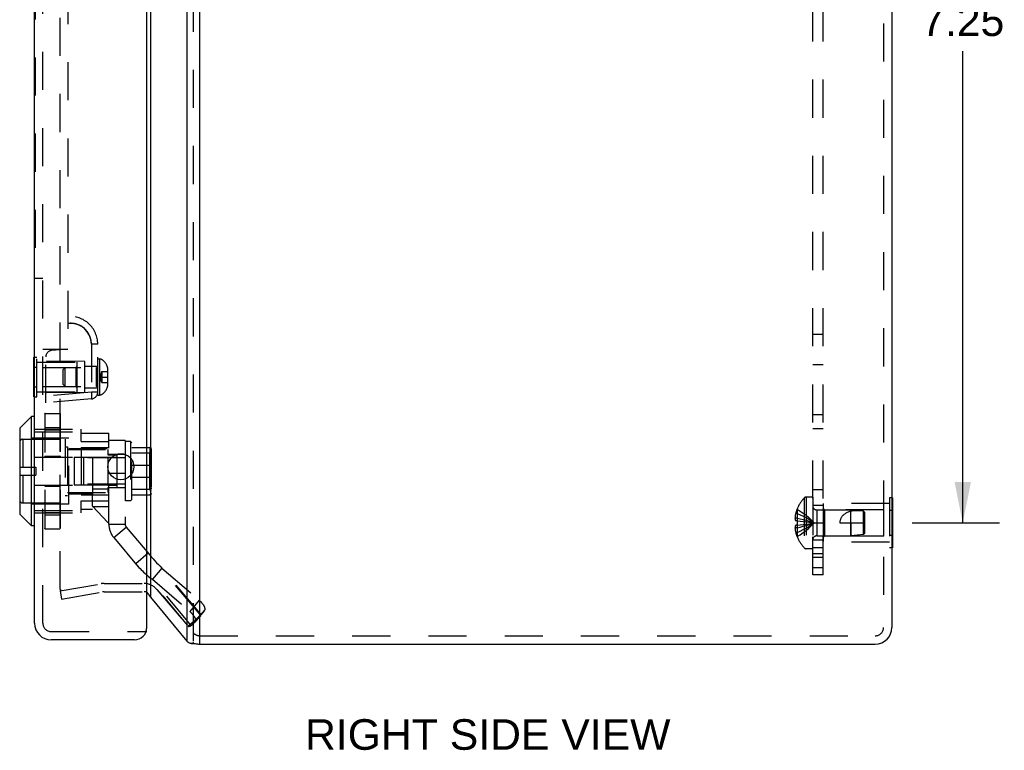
# Model space of a CAD drawing. Header units: inches. Extents: x 0 to 50, y 0 to 32.4.
# Tile 9 of 11: x 26.9 to 34, y 11.9 to 17.2. Entities that reach past the tile are written whole.
import ezdxf

# ---------------------------------------------------------------- set-up
doc = ezdxf.new("R2010")
doc.units = ezdxf.units.IN
doc.header["$LTSCALE"] = 2.75
doc.header["$MEASUREMENT"] = 0
doc.linetypes.add('HIDDEN', pattern=[0.2, 0.1, -0.1])
doc.layers.get('0').update_dxf_attribs({"linetype": 'CONTINUOUS'})
for name, color, linetype in [('DEFAULT_2', 8, 'HIDDEN'), ('DIMENSIONS', 7, 'CONTINUOUS'), ('DOOR_ASSEMBLY', 7, 'CONTINUOUS'), ('SUBPANEL', 7, 'CONTINUOUS')]:
    doc.layers.add(name, color=color, linetype=linetype)
doc.styles.get("Standard").update_dxf_attribs({"font": 'arial.ttf'})
doc.dimstyles.new('DIMSTYLE_1', dxfattribs={"dimtxt": 0.220588, "dimasz": 0.294118, "dimexe": 0.09, "dimexo": 0.07, "dimgap": 0.0375, "dimtad": 0, "dimtih": 1, "dimtoh": 1, "dimzin": 4, "dimdsep": 46, "dimtxsty": 'Standard', "dimblk": '_FILLED', "dimblk1": '_FILLED', "dimblk2": '_FILLED', "dimcen": 0.09, "dimazin": 1, "dimtfac": 1, "dimtdec": 3, "dimtofl": 0, "dimtmove": 0, "dimatfit": 3, "dimldrblk": '_FILLED', "dimfxl": 0, "dimtolj": 1, "dimtzin": 4, "dimarcsym": 0})

# ---------------------------------------------------------------- blocks, each defined once
blk = doc.blocks.new('_FILLED')
at = {"color": 0, "linetype": 'ByBlock'}
blk.add_solid([(0, 0), (-1, 0.2), (-1, -0.2)], dxfattribs=at)
blk = doc.blocks.new('*D14')
at = {"layer": 'DIMENSIONS', "color": 2, "linetype": 'Continuous'}
for p, q in [((33.2908, 20.7748), (33.9204, 20.7748)), ((33.6557, 20.7748), (33.6557, 17.3704)), ((33.6557, 13.5248), (33.6557, 16.9292)), ((33.2908, 13.5248), (33.9204, 13.5248))]:
    blk.add_line(p, q, dxfattribs=at)
at = {"layer": 'DIMENSIONS', "color": 2, "linetype": 'Continuous', "xscale": 0.2941176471, "yscale": 0.2941176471, "zscale": 0.2941176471}
for p, rotation in [((33.6557, 20.7748), 90), ((33.6557, 13.5248), 270)]:
    blk.add_blockref('_FILLED', p, dxfattribs=dict(at, rotation=rotation))
at = {"layer": 'DIMENSIONS', "color": 2, "linetype": 'Continuous', "insert": (33.6557, 17.2601), "char_height": 0.22059, "width": 0.599442, "attachment_point": 2, "line_spacing_factor": 0.9}
blk.add_mtext('7.25', dxfattribs=at)

msp = doc.modelspace()

# ---------------------------------------------------------------- linework, layer by layer
at = {"color": 3, "linetype": 'Continuous'}
for p, q in [((28.06, 21.5289), (28.06, 12.6708)), ((28.1519, 12.6708), (28.1519, 21.5806)), ((33.1449, 21.5298), (33.1449, 12.7698)), ((27.797, 21.2203), (27.797, 12.9886)), ((27.797, 12.9886), (28.06, 12.6708)), ((28.1519, 12.6498), (33.0249, 12.6498))]:
    msp.add_line(p, q, dxfattribs=at)
at = {"color": 7, "linetype": 'Continuous'}
for p, q in [((33.1489, 13.7049), (33.1449, 13.7049)), ((33.1489, 13.7049), (33.1489, 13.3447)), ((33.1489, 13.6149), (33.1449, 13.6149)), ((33.1489, 13.4347), (33.1449, 13.4347)), ((33.1489, 13.3447), (33.1449, 13.3447)), ((28.0906, 12.6546), (28.1212, 12.6546)), ((28.1519, 12.6498), (28.1519, 12.6708))]:
    msp.add_line(p, q, dxfattribs=at)
at = {"color": 3, "linetype": 'Continuous'}
for points in [[(27.7904, 12.9989), (27.7862, 13.0049), (27.7817, 13.0109), (27.777, 13.0169), (27.7721, 13.0229), (27.7704, 13.0248)], [(27.797, 12.9886), (27.796, 12.9903), (27.7949, 12.992), (27.7939, 12.9937), (27.7927, 12.9955), (27.7916, 12.9972), (27.7904, 12.9989)], [(28.06, 12.6708), (28.0622, 12.6689), (28.0646, 12.6669), (28.067, 12.665), (28.0695, 12.6631), (28.0721, 12.6612), (28.0747, 12.6593)], [(28.0906, 12.6546), (28.0884, 12.6547), (28.0857, 12.655), (28.0832, 12.6555), (28.0808, 12.6562), (28.0785, 12.6571), (28.0765, 12.6582), (28.0747, 12.6593)], [(28.1087, 12.6597), (28.1066, 12.6585), (28.1043, 12.6574), (28.1018, 12.6565), (28.0992, 12.6557), (28.0965, 12.6551), (28.0937, 12.6548), (28.091, 12.6546), (28.0906, 12.6546)]]:
    msp.add_lwpolyline(points, dxfattribs=at)
for centre, radius, start, end in [((27.751, 12.9674), 0.06, 70.44963, 71.18861), ((33.0249, 12.7698), 0.12, 270, 360), ((28.1519, 12.7698), 0.12, 253.69868, 270)]:
    msp.add_arc(centre, radius, start, end, dxfattribs=at)
at = {"layer": 'DEFAULT_2', "color": 8, "linetype": 'HIDDEN'}
for p, q in [((28.1059, 12.6708), (28.1059, 21.5289)), ((33.0849, 21.5298), (33.0849, 12.7698)), ((27.1446, 13.0463), (27.1446, 21.2905)), ((32.5739, 13.7113), (32.5274, 13.7113)), ((32.5274, 13.7113), (32.5274, 13.3383)), ((32.5739, 13.7113), (32.5739, 13.3383)), ((32.5129, 13.7051), (32.5129, 13.3445)), ((33.1279, 13.6648), (32.6489, 13.6648)), ((32.6489, 13.6648), (32.6489, 13.3848)), ((33.1449, 13.7049), (33.1279, 13.7049)), ((33.1279, 13.7049), (33.1279, 13.3447)), ((32.4606, 13.5933), (32.4505, 13.5933)), ((32.461, 13.6241), (32.4606, 13.6243)), ((32.461, 13.6241), (32.4606, 13.6231)), ((32.4606, 13.6231), (32.4606, 13.5403)), ((32.6021, 13.6188), (32.8489, 13.6188)), ((32.6021, 13.6188), (32.6021, 13.4308)), ((32.6589, 13.6198), (32.6489, 13.6298)), ((33.0864, 13.6198), (32.6589, 13.6198)), ((32.6589, 13.6198), (32.6589, 13.4298)), ((32.939, 13.6098), (32.8489, 13.6188)), ((32.8489, 13.4308), (32.8489, 13.6188)), ((32.9489, 13.5988), (32.939, 13.6098)), ((32.939, 13.4398), (32.939, 13.6098)), ((32.9489, 13.4508), (32.9489, 13.5988)), ((33.0864, 13.4298), (33.0864, 13.6198)), ((33.1449, 13.6149), (33.1279, 13.6149)), ((32.4606, 13.5597), (32.4456, 13.5597)), ((32.4606, 13.5403), (32.4505, 13.5403)), ((32.4606, 13.5093), (32.4505, 13.5093)), ((32.461, 13.5403), (32.4606, 13.5403)), ((32.4606, 13.5403), (32.483, 13.5381)), ((32.4606, 13.5093), (32.483, 13.5115)), ((32.461, 13.5093), (32.4606, 13.5093)), ((32.4606, 13.5093), (32.4606, 13.4265)), ((32.4827, 13.5114), (32.5045, 13.5138)), ((32.5043, 13.5137), (32.5254, 13.5163)), ((32.5252, 13.5162), (32.5457, 13.5189)), ((32.7689, 13.5248), (32.9489, 13.5248)), ((32.8489, 13.5248), (32.8489, 13.4308)), ((32.4606, 13.4899), (32.4456, 13.4899)), ((32.4606, 13.4563), (32.4505, 13.4563)), ((32.4606, 13.4265), (32.461, 13.4255)), ((32.461, 13.4255), (32.4606, 13.4253)), ((32.6021, 13.4308), (32.8489, 13.4308)), ((32.6589, 13.4298), (32.6489, 13.4198)), ((33.0864, 13.4298), (32.6589, 13.4298)), ((32.939, 13.4398), (32.8489, 13.4308)), ((32.9489, 13.4508), (32.939, 13.4398)), ((33.1449, 13.4347), (33.1279, 13.4347)), ((33.1279, 13.3848), (32.6489, 13.3848)), ((32.5739, 13.3383), (32.5274, 13.3383)), ((33.1449, 13.3447), (33.1279, 13.3447)), ((27.1446, 13.0333), (27.4414, 13.0856)), ((27.4623, 13.0874), (27.751, 13.0874)), ((27.1446, 13.0333), (27.155, 12.9742)), ((27.154, 13.0363), (27.1529, 13.0364)), ((27.1544, 13.0363), (27.154, 13.0363)), ((27.155, 12.9742), (27.4519, 13.0265)), ((27.4623, 13.0274), (27.751, 13.0274)), ((27.843, 13.0446), (28.1059, 12.7312)), ((28.1519, 12.7098), (33.0249, 12.7098))]:
    msp.add_line(p, q, dxfattribs=at)
for points in [[(32.4505, 13.5933), (32.4495, 13.5888), (32.4486, 13.5845), (32.4479, 13.5802), (32.4472, 13.576), (32.4467, 13.5718), (32.4462, 13.5678), (32.4459, 13.5637), (32.4456, 13.5597)], [(32.4606, 13.5933), (32.4827, 13.5838), (32.5043, 13.5736), (32.5252, 13.5626), (32.5456, 13.5508), (32.5654, 13.5382), (32.5846, 13.5248)], [(32.461, 13.6241), (32.483, 13.6104), (32.5045, 13.5955), (32.5254, 13.5795), (32.5457, 13.5624), (32.5654, 13.5442), (32.5846, 13.5248)], [(32.8489, 13.6089), (32.8416, 13.6067), (32.8347, 13.6044), (32.8282, 13.602), (32.8222, 13.5993), (32.8166, 13.5965), (32.8115, 13.5937), (32.8067, 13.5907), (32.8024, 13.5876), (32.7985, 13.5846), (32.7949, 13.5814), (32.7916, 13.5783), (32.7886, 13.5752), (32.7859, 13.572), (32.7835, 13.5688), (32.7813, 13.5656), (32.7792, 13.5623), (32.7774, 13.559), (32.7757, 13.5556), (32.7742, 13.5521), (32.7728, 13.5484), (32.7717, 13.5446), (32.7707, 13.5408), (32.7699, 13.5368), (32.7694, 13.5328), (32.769, 13.5288), (32.7689, 13.5248)], [(32.939, 13.6097), (32.9275, 13.6107), (32.9159, 13.6113), (32.9041, 13.6118), (32.8924, 13.612), (32.8809, 13.6118), (32.8697, 13.6112), (32.8591, 13.6102), (32.8489, 13.6089)], [(32.939, 13.6097), (32.9441, 13.6041), (32.9466, 13.6014)], [(32.4456, 13.5597), (32.4459, 13.5573), (32.4463, 13.5548), (32.4468, 13.5524), (32.4473, 13.55), (32.448, 13.5476), (32.4487, 13.5451), (32.4496, 13.5427), (32.4505, 13.5403)], [(32.4505, 13.5093), (32.4496, 13.5069), (32.4487, 13.5044), (32.448, 13.502), (32.4473, 13.4996), (32.4468, 13.4972), (32.4463, 13.4947), (32.4459, 13.4923), (32.4456, 13.4899)], [(32.4606, 13.5597), (32.4827, 13.5549), (32.5043, 13.5497), (32.5252, 13.544), (32.5456, 13.538), (32.5654, 13.5316), (32.5846, 13.5248)], [(32.461, 13.5403), (32.4607, 13.5351), (32.4606, 13.53), (32.4606, 13.5248), (32.4606, 13.5196), (32.4607, 13.5145), (32.461, 13.5093)], [(32.4606, 13.4899), (32.4827, 13.4947), (32.5043, 13.4999), (32.5252, 13.5055), (32.5456, 13.5115), (32.5654, 13.518), (32.5846, 13.5248)], [(32.4606, 13.4563), (32.4827, 13.4657), (32.5043, 13.476), (32.5252, 13.487), (32.5456, 13.4988), (32.5654, 13.5114), (32.5846, 13.5248)], [(32.461, 13.4255), (32.483, 13.4392), (32.5045, 13.4541), (32.5254, 13.47), (32.5457, 13.4871), (32.5654, 13.5054), (32.5846, 13.5248)], [(32.4827, 13.5381), (32.5045, 13.5358), (32.5254, 13.5333), (32.5457, 13.5307), (32.5654, 13.5278), (32.5846, 13.5248)], [(32.5043, 13.5358), (32.5252, 13.5333), (32.5456, 13.5307), (32.5654, 13.5278), (32.5846, 13.5248)], [(32.5456, 13.5189), (32.5654, 13.5218), (32.5846, 13.5248)], [(32.5457, 13.5189), (32.5654, 13.5218), (32.5846, 13.5248)], [(32.4456, 13.4899), (32.4459, 13.4859), (32.4462, 13.4818), (32.4467, 13.4777), (32.4472, 13.4736), (32.4479, 13.4694), (32.4486, 13.4651), (32.4495, 13.4607), (32.4505, 13.4563)], [(27.1446, 13.0463), (27.1447, 13.0452), (27.1448, 13.0442), (27.1451, 13.0431), (27.1455, 13.0421), (27.146, 13.0411)], [(27.1529, 13.0364), (27.1519, 13.0367), (27.1509, 13.037), (27.1499, 13.0375), (27.149, 13.038), (27.1481, 13.0387), (27.1473, 13.0394), (27.1466, 13.0402), (27.146, 13.0411)], [(27.1561, 13.0365), (27.1551, 13.0363), (27.1544, 13.0363)]]:
    msp.add_lwpolyline(points, dxfattribs=at)
for centre, radius, start, end in [((32.5274, 13.6913), 0.02, 90, 136.4862), ((32.7027, 13.5248), 0.2618, 136.4862, 157.66431), ((32.6021, 13.647), 0.0282, 180, 270), ((32.7027, 13.5248), 0.2614, 157.91062, 164.80589), ((32.7027, 13.5248), 0.2614, 195.19411, 202.08938), ((32.7027, 13.5248), 0.2618, 202.33569, 223.5138), ((32.6021, 13.4026), 0.0282, 90, 180), ((32.5274, 13.3583), 0.02, 223.5138, 270), ((27.4623, 12.9674), 0.12, 90, 100), ((27.751, 12.9674), 0.12, 40, 90), ((27.4623, 12.9674), 0.06, 90, 100), ((27.751, 12.9674), 0.06, 74.7667, 90), ((28.1519, 12.7698), 0.06, 220, 270), ((33.0249, 12.7698), 0.06, 270, 360)]:
    msp.add_arc(centre, radius, start, end, dxfattribs=at)
at = {"layer": 'DOOR_ASSEMBLY', "color": 3, "linetype": 'Continuous'}
for p, q in [((27.7704, 12.7703), (27.7704, 21.5303)), ((26.9604, 12.8003), (26.9604, 21.5003)), ((27.6804, 12.6803), (27.0804, 12.6803))]:
    msp.add_line(p, q, dxfattribs=at)
at = {"layer": 'DOOR_ASSEMBLY', "color": 8, "linetype": 'HIDDEN'}
for p, q in [((27.0204, 12.8003), (27.0204, 21.5003)), ((27.2014, 20.1503), (27.2014, 14.7753)), ((26.9654, 19.6347), (26.9654, 15.291)), ((26.9654, 15.291), (27.0204, 15.291)), ((27.2141, 14.9652), (27.2138, 14.9652)), ((27.2147, 14.9652), (27.2141, 14.9652)), ((27.2142, 14.9652), (27.2142, 14.9652)), ((27.2153, 14.9652), (27.2147, 14.9652)), ((27.3501, 14.8913), (27.3496, 14.8921)), ((27.3527, 14.8867), (27.3523, 14.8874)), ((27.2014, 14.7753), (27.0204, 14.7753)), ((27.2014, 14.7793), (27.0834, 14.769)), ((27.3707, 14.8153), (27.3707, 14.469)), ((27.4164, 14.8153), (27.3707, 14.8153)), ((27.4033, 14.8153), (27.3707, 14.8153)), ((27.4164, 14.8153), (27.4033, 14.8153)), ((27.4164, 14.4468), (27.4164, 14.8153)), ((26.9604, 14.7222), (26.9774, 14.7222)), ((26.9774, 14.4335), (26.9774, 14.7222)), ((27.0414, 14.3903), (27.0414, 14.7232)), ((27.4164, 14.7088), (27.4314, 14.7088)), ((27.4314, 14.4468), (27.4314, 14.7088)), ((26.9604, 14.65), (26.9774, 14.65)), ((26.9774, 14.6838), (27.2689, 14.6838)), ((27.0189, 14.6468), (27.0189, 14.5088)), ((27.0189, 14.6468), (27.4064, 14.6468)), ((27.3224, 14.6903), (27.0414, 14.6928)), ((27.1664, 14.633), (27.1802, 14.6468)), ((27.1664, 14.5226), (27.1664, 14.633)), ((27.1802, 14.5088), (27.1802, 14.6468)), ((27.2589, 14.6468), (27.2689, 14.6568)), ((27.2589, 14.6468), (27.2589, 14.5088)), ((27.2689, 14.4718), (27.2689, 14.6838)), ((27.3224, 14.4653), (27.3224, 14.6903)), ((27.3224, 14.6558), (27.4164, 14.6558)), ((27.4064, 14.5088), (27.4064, 14.6468)), ((27.4366, 14.5778), (27.4894, 14.5778)), ((27.4454, 14.6174), (27.4454, 14.5383)), ((27.4454, 14.6174), (27.487, 14.6174)), ((27.487, 14.6174), (27.487, 14.5383)), ((27.4894, 14.5264), (27.4894, 14.6292)), ((26.9604, 14.5057), (26.9774, 14.5057)), ((27.0189, 14.5088), (27.4064, 14.5088)), ((27.1664, 14.5226), (27.1802, 14.5088)), ((27.2589, 14.5088), (27.2689, 14.4988)), ((27.3224, 14.4998), (27.4164, 14.4998)), ((27.4454, 14.5383), (27.487, 14.5383)), ((26.9604, 14.4335), (26.9774, 14.4335)), ((26.9774, 14.4718), (27.2689, 14.4718)), ((27.3707, 14.469), (27.0414, 14.4401)), ((27.3224, 14.4653), (27.0414, 14.4629)), ((27.3707, 14.4191), (27.0414, 14.3903)), ((27.4164, 14.469), (27.3707, 14.469)), ((27.4164, 14.4468), (27.4314, 14.4468)), ((27.0354, 14.3123), (27.0354, 13.4844)), ((27.0381, 13.4817), (27.0381, 14.315)), ((27.0381, 14.315), (27.1419, 14.315)), ((27.0381, 14.3149), (27.1419, 14.3149)), ((27.0381, 14.3142), (27.1419, 14.3142)), ((27.1419, 14.315), (27.1419, 13.4817)), ((27.1446, 14.3123), (27.1446, 13.4844)), ((27.0381, 14.2133), (27.1419, 14.2133)), ((27.2084, 14.1358), (26.8534, 14.1358)), ((26.9604, 14.2001), (27.2964, 14.2001)), ((26.9604, 14.1828), (27.2964, 14.1828)), ((27.0381, 14.1986), (27.1419, 14.1986)), ((27.0381, 14.1967), (27.1419, 14.1967)), ((27.2084, 13.6608), (27.2084, 14.1358)), ((27.2964, 14.1129), (27.2964, 14.2001)), ((27.2964, 14.1724), (27.4964, 14.1724)), ((27.4964, 14.1183), (27.4964, 14.1724)), ((26.8752, 14.1283), (26.8752, 13.9281)), ((26.8752, 14.1283), (27.1824, 14.1283)), ((27.1824, 14.1283), (27.1824, 13.6683)), ((27.1824, 14.0733), (27.1984, 14.0733)), ((27.1984, 14.0733), (27.1984, 13.7233)), ((27.2964, 14.1129), (27.4964, 14.1129)), ((27.2964, 14.0688), (27.4964, 14.0688)), ((27.2964, 14.0688), (27.2964, 13.7278)), ((27.6144, 14.1183), (27.4964, 14.1183)), ((27.4964, 13.5153), (27.4964, 14.1183)), ((27.6144, 14.1183), (27.6144, 13.5153)), ((27.6535, 14.1133), (27.6164, 14.1133)), ((27.6164, 13.6833), (27.6164, 14.1133)), ((27.6625, 14.1033), (27.6535, 14.1133)), ((27.6535, 14.1133), (27.6535, 13.6833)), ((27.6625, 13.6933), (27.6625, 14.1033)), ((27.6625, 14.0698), (27.7925, 14.0698)), ((27.7925, 14.0698), (27.7925, 13.7269)), ((26.9604, 13.9989), (27.2964, 13.9989)), ((27.0381, 14.0071), (27.1419, 14.0071)), ((27.0381, 14.0044), (27.1419, 14.0044)), ((27.1984, 14.0533), (27.4884, 14.0533)), ((27.2084, 14.0613), (27.4964, 14.0613)), ((27.2454, 13.9983), (27.5534, 13.9983)), ((27.2454, 13.9983), (27.2454, 13.7983)), ((27.6164, 13.9933), (27.3164, 13.9933)), ((27.3164, 13.8033), (27.3164, 13.9933)), ((27.3774, 13.9989), (27.4964, 13.9989)), ((27.3774, 13.9989), (27.3774, 13.6243)), ((27.4884, 14.0533), (27.4884, 14.0153)), ((27.4884, 14.0153), (27.5534, 14.0153)), ((27.4884, 14), (27.5534, 14)), ((27.4884, 14), (27.4884, 13.7967)), ((27.6144, 14.0183), (27.4964, 14.0183)), ((27.5534, 14.0153), (27.5534, 13.7813)), ((27.6625, 14.0296), (27.7925, 14.0296)), ((27.7895, 14.0176), (27.7905, 14.0176)), ((27.7895, 14.0176), (27.7895, 13.7791)), ((27.7905, 14.0256), (27.7915, 14.0256)), ((27.7905, 14.0256), (27.7905, 13.7711)), ((27.7915, 14.0327), (27.7925, 14.0327)), ((27.7915, 14.0327), (27.7915, 13.764)), ((27.7925, 14.0394), (27.7985, 14.0394)), ((27.7985, 13.7573), (27.7985, 14.0394)), ((27.8025, 14.0588), (27.8025, 13.7378)), ((26.8534, 13.9281), (26.9704, 13.9281)), ((26.9704, 13.9281), (26.9704, 13.8686)), ((27.6625, 13.9425), (27.7925, 13.9425)), ((26.8534, 13.8686), (26.9704, 13.8686)), ((26.8752, 13.8686), (26.8752, 13.6683)), ((27.6144, 13.8823), (27.4964, 13.8823)), ((27.6625, 13.8541), (27.7925, 13.8541)), ((26.9604, 13.7978), (27.2964, 13.7978)), ((27.0381, 13.7922), (27.1419, 13.7922)), ((27.0381, 13.7895), (27.1419, 13.7895)), ((27.2454, 13.7983), (27.5534, 13.7983)), ((27.6164, 13.8033), (27.3164, 13.8033)), ((27.4884, 13.7967), (27.5534, 13.7967)), ((27.4884, 13.7813), (27.5534, 13.7813)), ((27.4884, 13.7813), (27.4884, 13.7433)), ((27.6144, 13.7783), (27.4964, 13.7783)), ((27.7895, 13.7791), (27.7905, 13.7791)), ((27.1824, 13.7233), (27.1984, 13.7233)), ((27.1984, 13.7433), (27.4884, 13.7433)), ((27.2084, 13.7353), (27.3774, 13.7353)), ((27.2964, 13.7278), (27.4964, 13.7278)), ((27.3774, 13.7701), (27.4964, 13.7701)), ((27.4964, 13.7248), (27.3784, 13.7248)), ((27.3784, 13.6461), (27.3784, 13.7248)), ((27.6625, 13.7671), (27.7925, 13.7671)), ((27.6625, 13.7269), (27.7925, 13.7269)), ((27.7905, 13.7711), (27.7915, 13.7711)), ((27.7915, 13.764), (27.7925, 13.764)), ((27.7925, 13.7573), (27.7985, 13.7573)), ((27.2084, 13.6608), (26.8534, 13.6608)), ((26.8752, 13.6683), (27.1824, 13.6683)), ((27.2964, 13.6838), (27.4964, 13.6838)), ((27.2964, 13.5966), (27.2964, 13.6838)), ((27.3774, 13.6434), (27.4964, 13.6434)), ((27.3784, 13.6461), (27.4884, 13.5278)), ((27.6535, 13.6833), (27.6164, 13.6833)), ((27.6625, 13.6933), (27.6535, 13.6833)), ((26.9604, 13.6138), (27.2964, 13.6138)), ((26.9604, 13.5966), (27.2964, 13.5966)), ((27.0381, 13.6), (27.1419, 13.6)), ((27.0381, 13.5981), (27.1419, 13.5981)), ((27.0381, 13.5833), (27.1419, 13.5833)), ((27.2964, 13.6243), (27.3774, 13.6243)), ((27.4964, 13.5278), (27.4884, 13.5278)), ((27.4964, 13.5153), (27.6144, 13.5153)), ((27.5315, 13.4189), (27.6219, 13.4948)), ((27.6219, 13.4948), (28.159, 12.8547)), ((27.0381, 13.4825), (27.1419, 13.4825)), ((27.0381, 13.4818), (27.1419, 13.4818)), ((27.0381, 13.4817), (27.1419, 13.4817)), ((27.5315, 13.4189), (28.0686, 12.7788)), ((27.7809, 13.3052), (27.6905, 13.2294)), ((27.8793, 13.1987), (27.8115, 13.1172)), ((27.8793, 13.1987), (28.1488, 12.966)), ((28.1589, 12.8655), (27.8793, 13.1987)), ((27.8115, 13.1172), (28.0809, 12.8845)), ((28.0911, 12.784), (27.8115, 13.1172)), ((28.1488, 12.966), (28.0809, 12.8845)), ((28.159, 12.8547), (28.0686, 12.7788)), ((28.1589, 12.8655), (28.0911, 12.784)), ((28.1838, 12.8902), (28.1159, 12.8087)), ((28.1847, 12.8912), (28.1169, 12.8097)), ((28.159, 12.8547), (28.1587, 12.8551)), ((28.1838, 12.8902), (28.1589, 12.8655)), ((28.0891, 12.783), (28.0911, 12.784)), ((28.1159, 12.8087), (28.0911, 12.784)), ((27.0804, 12.7403), (27.7704, 12.7403))]:
    msp.add_line(p, q, dxfattribs=at)
at = {"layer": 'DOOR_ASSEMBLY', "color": 7, "linetype": 'Continuous'}
for p, q in [((26.9564, 14.4335), (26.9564, 14.7222)), ((26.9564, 14.7222), (26.9604, 14.7222)), ((26.9564, 14.65), (26.9604, 14.65)), ((26.9564, 14.5057), (26.9604, 14.5057)), ((26.9564, 14.4335), (26.9604, 14.4335)), ((26.9386, 14.2924), (26.8555, 14.2093)), ((26.9386, 13.5043), (26.9386, 14.2924)), ((26.9573, 14.2924), (26.9386, 14.2924)), ((26.9573, 14.2924), (26.9573, 13.5043)), ((26.8534, 14.2042), (26.8534, 13.5924)), ((26.8555, 14.2093), (26.8555, 13.5874)), ((26.9386, 13.5043), (26.8555, 13.5874)), ((26.9573, 13.5043), (26.9386, 13.5043))]:
    msp.add_line(p, q, dxfattribs=at)
at = {"layer": 'DOOR_ASSEMBLY', "color": 8, "linetype": 'HIDDEN'}
for points in [[(27.2138, 14.9652), (27.2138, 14.9652), (27.2133, 14.9651), (27.2118, 14.9651), (27.2093, 14.9649), (27.2058, 14.9646), (27.2014, 14.9641)], [(27.3707, 14.8153), (27.3669, 14.848), (27.3572, 14.8776), (27.3411, 14.9048), (27.3198, 14.9279), (27.2941, 14.9461), (27.2652, 14.9586), (27.2344, 14.9645), (27.2014, 14.9641)], [(27.2324, 14.9649), (27.2312, 14.965), (27.2305, 14.965), (27.2298, 14.9651), (27.2291, 14.9651), (27.2283, 14.9651), (27.2276, 14.9652), (27.2268, 14.9652), (27.226, 14.9652), (27.2252, 14.9653), (27.2244, 14.9653), (27.2236, 14.9653), (27.2227, 14.9653), (27.2218, 14.9653), (27.221, 14.9653), (27.2201, 14.9653), (27.2191, 14.9653), (27.2182, 14.9653), (27.2173, 14.9653), (27.2153, 14.9652)], [(27.2598, 14.9601), (27.2583, 14.9606), (27.2568, 14.9609), (27.2552, 14.9613), (27.2537, 14.9617), (27.2521, 14.962), (27.2505, 14.9623), (27.249, 14.9627), (27.2474, 14.9629), (27.2458, 14.9632), (27.2443, 14.9635), (27.2427, 14.9637), (27.2411, 14.9639), (27.2395, 14.9642), (27.238, 14.9643), (27.2364, 14.9645), (27.2347, 14.9647), (27.2332, 14.9648), (27.2324, 14.9649)], [(27.3419, 14.9038), (27.3413, 14.9046), (27.3404, 14.9058), (27.3394, 14.9072), (27.3384, 14.9084), (27.3374, 14.9097), (27.3364, 14.9109), (27.3354, 14.9121), (27.3343, 14.9133), (27.3333, 14.9145), (27.3322, 14.9157), (27.3311, 14.9169), (27.3301, 14.9181), (27.329, 14.9192), (27.3278, 14.9204), (27.3267, 14.9215), (27.3256, 14.9226), (27.3244, 14.9237), (27.3233, 14.9248), (27.3221, 14.9259), (27.321, 14.9269), (27.3197, 14.928), (27.3177, 14.9298), (27.3154, 14.9317), (27.3132, 14.9335), (27.3109, 14.9352), (27.3085, 14.937), (27.3061, 14.9387), (27.3035, 14.9404), (27.301, 14.9421), (27.2983, 14.9437), (27.2956, 14.9453), (27.2928, 14.9469), (27.2899, 14.9484), (27.287, 14.9499), (27.2839, 14.9514), (27.2809, 14.9528), (27.2777, 14.9541), (27.2745, 14.9554), (27.2712, 14.9566), (27.2676, 14.9578), (27.2645, 14.9588), (27.2627, 14.9594), (27.2598, 14.9601)], [(27.3496, 14.8921), (27.349, 14.8932), (27.3486, 14.8938), (27.3482, 14.8944), (27.3478, 14.8951), (27.3474, 14.8957), (27.347, 14.8964), (27.3465, 14.897), (27.3461, 14.8977), (27.3457, 14.8984), (27.3452, 14.899), (27.3448, 14.8997), (27.3443, 14.9004), (27.3438, 14.9011), (27.3433, 14.9018), (27.3428, 14.9025), (27.3419, 14.9038)], [(27.3523, 14.8874), (27.3523, 14.8874), (27.352, 14.8879), (27.3501, 14.8913)], [(27.3707, 14.8153), (27.3707, 14.8167), (27.3707, 14.818), (27.3707, 14.8194), (27.3706, 14.8208), (27.3706, 14.8222), (27.3705, 14.8237), (27.3704, 14.8252), (27.3703, 14.8267), (27.3702, 14.8282), (27.3701, 14.8298), (27.3699, 14.8314), (27.3697, 14.833), (27.3695, 14.8347), (27.3693, 14.8364), (27.369, 14.8381), (27.3687, 14.8398), (27.3684, 14.8416), (27.3681, 14.8433), (27.3678, 14.8451), (27.3674, 14.847), (27.3669, 14.8492), (27.3663, 14.8516), (27.3657, 14.8538), (27.3652, 14.8559), (27.3646, 14.8579), (27.364, 14.8598), (27.3634, 14.8616), (27.3629, 14.8633), (27.3623, 14.8649), (27.3618, 14.8665), (27.3612, 14.8679), (27.3607, 14.8693), (27.3602, 14.8706), (27.3597, 14.8718), (27.3593, 14.8729), (27.3588, 14.8739), (27.3584, 14.8748), (27.3581, 14.8757), (27.3579, 14.8761), (27.3574, 14.8772), (27.3557, 14.8808), (27.3539, 14.8844), (27.3533, 14.8856), (27.353, 14.8861), (27.3527, 14.8867)], [(27.4454, 14.6174), (27.4444, 14.6152), (27.4435, 14.613), (27.4427, 14.6108), (27.4419, 14.6086), (27.4412, 14.6064), (27.4405, 14.6042), (27.4399, 14.602), (27.4393, 14.5998), (27.4388, 14.5976), (27.4383, 14.5954), (27.4379, 14.5932), (27.4376, 14.591), (27.4373, 14.5888), (27.437, 14.5866), (27.4368, 14.5844), (27.4367, 14.5822), (27.4366, 14.58), (27.4366, 14.5778)], [(27.4454, 14.5383), (27.4444, 14.5405), (27.4435, 14.5427), (27.4427, 14.5449), (27.4419, 14.5471), (27.4412, 14.5493), (27.4405, 14.5515), (27.4399, 14.5537), (27.4393, 14.5559), (27.4388, 14.5581), (27.4383, 14.5603), (27.4379, 14.5625), (27.4376, 14.5646), (27.4373, 14.5668), (27.437, 14.569), (27.4368, 14.5712), (27.4367, 14.5734), (27.4366, 14.5756), (27.4366, 14.5778)], [(27.3707, 14.469), (27.3713, 14.4625), (27.3717, 14.4561), (27.3721, 14.45), (27.3723, 14.4442), (27.3725, 14.4388), (27.3725, 14.4339)], [(27.3725, 14.4339), (27.3725, 14.4296), (27.3723, 14.4259), (27.3721, 14.423), (27.3717, 14.4209), (27.3713, 14.4196), (27.3707, 14.4191)], [(27.0381, 14.315), (27.0376, 14.315), (27.0371, 14.3148), (27.0366, 14.3145), (27.0362, 14.3142), (27.0359, 14.3138), (27.0356, 14.3133), (27.0354, 14.3128), (27.0354, 14.3123)], [(27.0354, 14.3128), (27.0356, 14.3133), (27.0359, 14.3137), (27.0362, 14.3141), (27.0366, 14.3145), (27.0371, 14.3147), (27.0376, 14.3149), (27.0381, 14.3149)], [(27.0354, 14.3123), (27.0354, 14.3127), (27.0356, 14.313), (27.0359, 14.3134), (27.0362, 14.3136), (27.0366, 14.3139), (27.0371, 14.3141), (27.0376, 14.3142), (27.0381, 14.3142)], [(27.1419, 14.315), (27.1424, 14.315), (27.1429, 14.3148), (27.1434, 14.3145), (27.1438, 14.3142), (27.1441, 14.3138), (27.1444, 14.3133), (27.1445, 14.3128), (27.1446, 14.3123)], [(27.1445, 14.3128), (27.1444, 14.3133), (27.1441, 14.3137), (27.1438, 14.3141), (27.1434, 14.3145), (27.1429, 14.3147), (27.1424, 14.3149), (27.1419, 14.3149)], [(27.1446, 14.3123), (27.1445, 14.3127), (27.1444, 14.313), (27.1441, 14.3134), (27.1438, 14.3136), (27.1434, 14.3139), (27.1429, 14.3141), (27.1424, 14.3142), (27.1419, 14.3142)], [(27.0354, 14.1959), (27.0354, 14.1964), (27.0356, 14.1969), (27.0358, 14.1974), (27.0362, 14.1978), (27.0366, 14.1981), (27.0371, 14.1984), (27.0376, 14.1985), (27.0381, 14.1986)], [(27.0354, 14.1959), (27.0354, 14.1961), (27.0356, 14.1962), (27.0359, 14.1963), (27.0362, 14.1965), (27.0366, 14.1966), (27.0371, 14.1966), (27.0376, 14.1967), (27.0381, 14.1967)], [(27.1446, 14.1959), (27.1445, 14.1964), (27.1444, 14.1969), (27.1441, 14.1974), (27.1438, 14.1978), (27.1434, 14.1981), (27.1429, 14.1984), (27.1424, 14.1985), (27.1419, 14.1986)], [(27.1446, 14.1959), (27.1445, 14.1961), (27.1444, 14.1962), (27.1441, 14.1963), (27.1438, 14.1965), (27.1434, 14.1966), (27.1429, 14.1966), (27.1424, 14.1967), (27.1419, 14.1967)], [(27.8025, 14.0588), (27.8025, 14.0601), (27.8022, 14.0615), (27.8019, 14.0628), (27.8014, 14.064), (27.8007, 14.0652), (27.7999, 14.0663), (27.7989, 14.0673), (27.7978, 14.0681), (27.7966, 14.0688), (27.7953, 14.0694), (27.794, 14.0697), (27.7925, 14.0698)], [(27.0354, 14.0052), (27.0354, 14.0056), (27.0356, 14.0059), (27.0359, 14.0063), (27.0362, 14.0066), (27.0366, 14.0068), (27.0371, 14.007), (27.0376, 14.0071), (27.0381, 14.0071)], [(27.0354, 14.0052), (27.0354, 14.005), (27.0356, 14.0049), (27.0359, 14.0048), (27.0362, 14.0047), (27.0366, 14.0046), (27.0371, 14.0045), (27.0376, 14.0045), (27.0381, 14.0044)], [(27.1446, 14.0052), (27.1445, 14.0056), (27.1444, 14.0059), (27.1441, 14.0063), (27.1438, 14.0066), (27.1434, 14.0068), (27.1429, 14.007), (27.1424, 14.0071), (27.1419, 14.0071)], [(27.1446, 14.0052), (27.1445, 14.005), (27.1444, 14.0049), (27.1441, 14.0048), (27.1438, 14.0047), (27.1434, 14.0046), (27.1429, 14.0045), (27.1424, 14.0045), (27.1419, 14.0044)], [(27.8025, 14.0212), (27.8025, 14.0222), (27.8023, 14.0232), (27.8019, 14.0242), (27.8014, 14.0251), (27.8007, 14.026), (27.7999, 14.0269), (27.799, 14.0276), (27.7979, 14.0283), (27.7967, 14.0288), (27.7954, 14.0292), (27.794, 14.0295), (27.7925, 14.0296)], [(27.7982, 14.0064), (27.7981, 14.0046), (27.798, 14.0026), (27.798, 14.0004), (27.798, 13.9982), (27.798, 13.996), (27.798, 13.9937), (27.7981, 13.9914), (27.7982, 13.9891)], [(27.7985, 14.015), (27.7985, 14.0138), (27.7985, 14.0126), (27.7984, 14.0112), (27.7984, 14.0097), (27.7982, 14.0064)], [(27.8025, 14.0183), (27.8025, 14.0177), (27.8022, 14.0171), (27.8019, 14.0165), (27.8014, 14.016), (27.8008, 14.0156), (27.8001, 14.0153), (27.7993, 14.0151), (27.7985, 14.015)], [(27.8025, 14.0183), (27.8025, 14.0173), (27.8025, 14.0162), (27.8024, 14.0149), (27.8022, 14.0136), (27.8021, 14.0121), (27.802, 14.0104), (27.8018, 14.0086), (27.8017, 14.0067), (27.8016, 14.0045), (27.8016, 14.0023), (27.8016, 13.9999), (27.8017, 13.9975), (27.8018, 13.9951), (27.8019, 13.9927)], [(27.8019, 13.9927), (27.8022, 13.9881), (27.8024, 13.9859), (27.8025, 13.9838), (27.8025, 13.9818), (27.8025, 13.9798)], [(27.8025, 13.9798), (27.8024, 13.9858), (27.8021, 13.9927), (27.802, 13.9995), (27.8021, 14.0062), (27.8024, 14.0128), (27.8025, 14.0183)], [(27.8025, 13.9394), (27.8025, 13.9397), (27.8022, 13.9401), (27.8019, 13.9405), (27.8014, 13.9409), (27.8007, 13.9412), (27.7999, 13.9415), (27.7989, 13.9418), (27.7978, 13.942), (27.7966, 13.9422), (27.7953, 13.9424), (27.794, 13.9425), (27.7925, 13.9425)], [(27.7982, 13.9891), (27.7984, 13.9849), (27.7984, 13.983), (27.7985, 13.9811), (27.7985, 13.9793), (27.7985, 13.9776)], [(27.8025, 13.9798), (27.8025, 13.9794), (27.8022, 13.979), (27.8019, 13.9786), (27.8014, 13.9783), (27.8008, 13.978), (27.8001, 13.9778), (27.7993, 13.9776), (27.7985, 13.9776)], [(27.8025, 13.8573), (27.8025, 13.8569), (27.8022, 13.8565), (27.8019, 13.8562), (27.8014, 13.8558), (27.8007, 13.8555), (27.7999, 13.8551), (27.7989, 13.8549), (27.7978, 13.8546), (27.7966, 13.8544), (27.7953, 13.8543), (27.794, 13.8542), (27.7925, 13.8541)], [(27.0354, 13.7915), (27.0354, 13.7916), (27.0356, 13.7918), (27.0359, 13.7919), (27.0362, 13.792), (27.0366, 13.7921), (27.0371, 13.7922), (27.0376, 13.7922), (27.0381, 13.7922)], [(27.0354, 13.7915), (27.0354, 13.7911), (27.0356, 13.7907), (27.0358, 13.7904), (27.0362, 13.7901), (27.0366, 13.7899), (27.0371, 13.7897), (27.0376, 13.7896), (27.0381, 13.7895)], [(27.1446, 13.7915), (27.1445, 13.7916), (27.1444, 13.7918), (27.1441, 13.7919), (27.1438, 13.792), (27.1434, 13.7921), (27.1429, 13.7922), (27.1424, 13.7922), (27.1419, 13.7922)], [(27.1446, 13.7915), (27.1445, 13.7911), (27.1444, 13.7907), (27.1441, 13.7904), (27.1438, 13.7901), (27.1434, 13.7899), (27.1429, 13.7897), (27.1424, 13.7896), (27.1419, 13.7895)], [(27.7984, 13.7869), (27.7982, 13.7902), (27.7981, 13.7921), (27.798, 13.7941), (27.798, 13.7962), (27.798, 13.7984), (27.798, 13.8007), (27.798, 13.803), (27.7981, 13.8053), (27.7982, 13.8075), (27.7983, 13.8097), (27.7984, 13.8117), (27.7984, 13.8137), (27.7985, 13.8156), (27.7985, 13.8174), (27.7985, 13.8191)], [(27.7985, 13.7816), (27.7985, 13.7828), (27.7985, 13.7841), (27.7984, 13.7855), (27.7984, 13.7869)], [(27.8025, 13.8168), (27.8025, 13.8173), (27.8022, 13.8177), (27.8019, 13.8181), (27.8014, 13.8184), (27.8008, 13.8187), (27.8001, 13.8189), (27.7993, 13.819), (27.7985, 13.8191)], [(27.8025, 13.7783), (27.8025, 13.779), (27.8022, 13.7796), (27.8019, 13.7802), (27.8014, 13.7807), (27.8008, 13.7811), (27.8001, 13.7814), (27.7993, 13.7816), (27.7985, 13.7816)], [(27.8025, 13.7784), (27.8025, 13.7794), (27.8025, 13.7805), (27.8024, 13.7817), (27.8022, 13.7831), (27.8021, 13.7846), (27.802, 13.7862), (27.8018, 13.788), (27.8017, 13.79), (27.8016, 13.7921), (27.8016, 13.7944), (27.8016, 13.7967), (27.8017, 13.7992), (27.8018, 13.8016), (27.8019, 13.804), (27.8022, 13.8086)], [(27.8025, 13.7784), (27.8024, 13.7839), (27.8021, 13.7904), (27.802, 13.7971), (27.8021, 13.804), (27.8024, 13.8109), (27.8025, 13.8168)], [(27.8022, 13.8086), (27.8024, 13.8108), (27.8025, 13.8128), (27.8025, 13.8149), (27.8025, 13.8168)], [(27.8025, 13.7754), (27.8025, 13.7744), (27.8023, 13.7734), (27.8019, 13.7725), (27.8014, 13.7715), (27.8007, 13.7706), (27.7999, 13.7698), (27.799, 13.769), (27.7979, 13.7684), (27.7967, 13.7678), (27.7954, 13.7674), (27.794, 13.7672), (27.7925, 13.7671)], [(27.8025, 13.7378), (27.8025, 13.7365), (27.8022, 13.7352), (27.8019, 13.7339), (27.8014, 13.7326), (27.8007, 13.7315), (27.7999, 13.7304), (27.7989, 13.7294), (27.7978, 13.7285), (27.7966, 13.7278), (27.7953, 13.7273), (27.794, 13.727), (27.7925, 13.7269)], [(27.0354, 13.6007), (27.0354, 13.6006), (27.0356, 13.6004), (27.0359, 13.6003), (27.0362, 13.6002), (27.0366, 13.6001), (27.0371, 13.6), (27.0376, 13.6), (27.0381, 13.6)], [(27.0354, 13.6007), (27.0354, 13.6002), (27.0356, 13.5997), (27.0359, 13.5993), (27.0362, 13.5989), (27.0366, 13.5986), (27.0371, 13.5983), (27.0376, 13.5982), (27.0381, 13.5981)], [(27.1446, 13.6007), (27.1445, 13.6002), (27.1444, 13.5997), (27.1441, 13.5993), (27.1438, 13.5989), (27.1434, 13.5986), (27.1429, 13.5983), (27.1424, 13.5982), (27.1419, 13.5981)], [(27.1446, 13.6007), (27.1445, 13.6006), (27.1444, 13.6004), (27.1441, 13.6003), (27.1438, 13.6002), (27.1434, 13.6001), (27.1429, 13.6), (27.1424, 13.6), (27.1419, 13.6)], [(27.0381, 13.4817), (27.0376, 13.4817), (27.0371, 13.4819), (27.0366, 13.4821), (27.0362, 13.4825), (27.0359, 13.4829), (27.0356, 13.4833), (27.0354, 13.4839), (27.0354, 13.4844)], [(27.0354, 13.4844), (27.0354, 13.484), (27.0356, 13.4836), (27.0359, 13.4833), (27.0362, 13.483), (27.0366, 13.4828), (27.0371, 13.4826), (27.0376, 13.4825), (27.0381, 13.4825)], [(27.0354, 13.4839), (27.0356, 13.4834), (27.0359, 13.4829), (27.0362, 13.4825), (27.0366, 13.4822), (27.0371, 13.482), (27.0376, 13.4818), (27.0381, 13.4818)], [(27.1446, 13.4844), (27.1445, 13.4839), (27.1444, 13.4833), (27.1441, 13.4829), (27.1438, 13.4824), (27.1433, 13.4821), (27.1429, 13.4818), (27.1423, 13.4817), (27.1419, 13.4817)], [(27.1446, 13.4844), (27.1445, 13.484), (27.1444, 13.4837), (27.1441, 13.4833), (27.1438, 13.483), (27.1434, 13.4828), (27.1429, 13.4826), (27.1424, 13.4825), (27.1419, 13.4825)], [(27.1445, 13.4839), (27.1444, 13.4834), (27.1441, 13.4829), (27.1438, 13.4825), (27.1434, 13.4822), (27.1429, 13.482), (27.1424, 13.4818), (27.1419, 13.4818)], [(27.7809, 13.3052), (27.7927, 13.2914), (27.8046, 13.2777), (27.8167, 13.2642), (27.8289, 13.2508), (27.8413, 13.2375), (27.8538, 13.2244), (27.8665, 13.2115), (27.8793, 13.1987)], [(27.6905, 13.2294), (27.6982, 13.2204), (27.706, 13.2116), (27.7139, 13.203), (27.7221, 13.1944), (27.7304, 13.186), (27.7388, 13.1778), (27.7474, 13.1697), (27.7561, 13.1618), (27.765, 13.154), (27.774, 13.1463), (27.7832, 13.1388), (27.7925, 13.1315), (27.8019, 13.1243), (27.8115, 13.1172)], [(28.178, 12.9329), (28.1769, 12.9347), (28.1757, 12.9364), (28.1744, 12.9382), (28.1731, 12.94), (28.1718, 12.9418), (28.1704, 12.9436), (28.169, 12.9454), (28.1675, 12.9472), (28.166, 12.9489), (28.1644, 12.9507), (28.1628, 12.9525), (28.1612, 12.9542), (28.1595, 12.9559), (28.1578, 12.9577), (28.156, 12.9594), (28.1543, 12.9611), (28.1525, 12.9627), (28.1506, 12.9644), (28.1488, 12.966)], [(28.178, 12.9329), (28.1791, 12.9311), (28.1801, 12.9294), (28.1811, 12.9276), (28.182, 12.9259), (28.1829, 12.9242), (28.1837, 12.9225), (28.1844, 12.9208), (28.1851, 12.9192), (28.1857, 12.9176), (28.1863, 12.9159), (28.1868, 12.9144), (28.1873, 12.9128), (28.1876, 12.9113), (28.188, 12.9098), (28.1882, 12.9083), (28.1884, 12.9069), (28.1885, 12.9055), (28.1886, 12.9041), (28.1886, 12.9028), (28.1886, 12.9015), (28.1884, 12.9003), (28.1882, 12.899), (28.188, 12.8979), (28.1877, 12.8968), (28.1873, 12.8957), (28.1869, 12.8946), (28.1864, 12.8937), (28.1858, 12.8927), (28.1852, 12.8918), (28.1847, 12.8912)], [(28.1101, 12.8514), (28.109, 12.8532), (28.1078, 12.8549), (28.1066, 12.8567), (28.1053, 12.8585), (28.1039, 12.8603), (28.1025, 12.8621), (28.1011, 12.8639), (28.0996, 12.8656), (28.0981, 12.8674), (28.0965, 12.8692), (28.0949, 12.8709), (28.0933, 12.8727), (28.0916, 12.8744), (28.0899, 12.8762), (28.0882, 12.8779), (28.0864, 12.8795), (28.0846, 12.8812), (28.0828, 12.8829), (28.0809, 12.8845)], [(28.1589, 12.8655), (28.1586, 12.8644), (28.1584, 12.8634), (28.1581, 12.8624), (28.158, 12.8614), (28.1578, 12.8605), (28.1578, 12.8597), (28.1577, 12.8589), (28.1578, 12.8581), (28.1578, 12.8574), (28.158, 12.8568), (28.1581, 12.8562), (28.1584, 12.8556), (28.1587, 12.8551)], [(28.1847, 12.8912), (28.1845, 12.891), (28.1838, 12.8902)], [(28.1101, 12.8514), (28.1112, 12.8496), (28.1122, 12.8479), (28.1132, 12.8461), (28.1141, 12.8444), (28.115, 12.8427), (28.1158, 12.841), (28.1166, 12.8393), (28.1173, 12.8377), (28.1179, 12.836), (28.1184, 12.8344), (28.119, 12.8328), (28.1194, 12.8313), (28.1198, 12.8298), (28.1201, 12.8283), (28.1204, 12.8268), (28.1205, 12.8254), (28.1207, 12.824), (28.1207, 12.8226), (28.1207, 12.8213), (28.1207, 12.82), (28.1206, 12.8187), (28.1204, 12.8175), (28.1201, 12.8164), (28.1198, 12.8152), (28.1194, 12.8142), (28.119, 12.8131), (28.1185, 12.8121), (28.1179, 12.8112), (28.1173, 12.8103), (28.1169, 12.8097)], [(28.1169, 12.8097), (28.1166, 12.8095), (28.1159, 12.8087)], [(28.1376, 12.8399), (28.1366, 12.8387), (28.1356, 12.8376), (28.1347, 12.8365), (28.1338, 12.8355), (28.1329, 12.8345), (28.132, 12.8335), (28.1311, 12.8326), (28.1303, 12.8317), (28.1295, 12.8309), (28.1288, 12.8301), (28.1281, 12.8294), (28.1274, 12.8287), (28.1268, 12.8281), (28.1261, 12.8275), (28.1256, 12.8269), (28.1251, 12.8264), (28.1246, 12.8259), (28.1241, 12.8255), (28.1237, 12.8251), (28.1234, 12.8248), (28.1231, 12.8245), (28.1228, 12.8243), (28.1226, 12.8241), (28.1224, 12.824), (28.1223, 12.8239), (28.1222, 12.8238)], [(28.0686, 12.7788), (28.0691, 12.7784), (28.0696, 12.778), (28.0703, 12.7777), (28.071, 12.7775), (28.0719, 12.7774), (28.0728, 12.7774), (28.0739, 12.7774), (28.075, 12.7776), (28.0762, 12.7778), (28.0775, 12.7781), (28.0789, 12.7786), (28.0804, 12.7791), (28.082, 12.7797), (28.0836, 12.7804), (28.0854, 12.7811), (28.0872, 12.782), (28.0893, 12.7831)], [(28.0751, 12.7776), (28.0741, 12.7775), (28.0731, 12.7774), (28.0723, 12.7774), (28.0715, 12.7774), (28.0707, 12.7776), (28.0701, 12.7778), (28.0695, 12.7781), (28.069, 12.7784), (28.0686, 12.7788)], [(28.0876, 12.7822), (28.0859, 12.7814), (28.0843, 12.7807), (28.0828, 12.78), (28.0814, 12.7794), (28.08, 12.7789), (28.0787, 12.7785), (28.0774, 12.7781)]]:
    msp.add_lwpolyline(points, dxfattribs=at)
at = {"layer": 'DOOR_ASSEMBLY', "color": 3, "linetype": 'Continuous'}
msp.add_circle((27.5829, 13.9303), 0.0938, dxfattribs=at)
at = {"layer": 'DOOR_ASSEMBLY', "color": 8, "linetype": 'HIDDEN'}
for centre, radius, start, end in [((27.2164, 14.8153), 0.2, 0, 94.30122), ((27.0874, 14.7232), 0.046, 95, 180), ((27.4058, 14.6292), 0.0836, 0, 72.16768), ((27.4064, 14.6568), 0.01, 270, 360), ((27.487, 14.6198), 0.00237, 270, 360), ((27.4064, 14.4988), 0.01, 0, 90), ((27.4058, 14.5264), 0.0836, 287.83232, 360), ((27.487, 14.5359), 0.00237, 0, 90), ((27.3664, 14.469), 0.05, 275, 360), ((27.0381, 14.2161), 0.00273, 180.00002, 270), ((27.1419, 14.2161), 0.00273, 270, 359.99998), ((26.8752, 14.1065), 0.0218, 90, 180), ((27.7985, 14.0434), 0.004, 270, 360), ((27.7985, 13.7533), 0.004, 0, 90), ((26.8752, 13.6902), 0.0218, 180, 270), ((27.0381, 13.5806), 0.00273, 90, 179.99998), ((27.1419, 13.5806), 0.00273, 0.00002, 90), ((27.6464, 13.5153), 0.15, 180, 220), ((27.6464, 13.5153), 0.032, 180, 220), ((27.0804, 12.8003), 0.06, 180, 270)]:
    msp.add_arc(centre, radius, start, end, dxfattribs=at)
at = {"layer": 'DOOR_ASSEMBLY', "color": 7, "linetype": 'Continuous'}
for centre, radius, start, end in [((26.9573, 14.2893), 0.00305, 359.99991, 90), ((26.8605, 14.2042), 0.0071, 135.00001, 180.00001), ((26.8605, 13.5924), 0.0071, 179.99999, 224.99999), ((26.9573, 13.5073), 0.00305, 270, 0.00009)]:
    msp.add_arc(centre, radius, start, end, dxfattribs=at)
at = {"layer": 'DOOR_ASSEMBLY', "color": 3, "linetype": 'Continuous'}
for centre, radius, start, end in [((27.0804, 12.8003), 0.12, 180, 270), ((27.6804, 12.7703), 0.09, 270, 360)]:
    msp.add_arc(centre, radius, start, end, dxfattribs=at)
at = {"layer": 'SUBPANEL', "color": 8, "linetype": 'HIDDEN'}
for p, q in [((32.5739, 13.1498), (32.5739, 21.1498)), ((32.6489, 13.1498), (32.6489, 21.1498)), ((32.6489, 14.8838), (32.5739, 14.8838)), ((32.6489, 14.6658), (32.5739, 14.6658)), ((32.5739, 14.3076), (32.6489, 14.3076)), ((32.5739, 14.2063), (32.6489, 14.2063)), ((32.5739, 13.7667), (32.6489, 13.7667)), ((32.6489, 13.6498), (32.5739, 13.6498)), ((32.5739, 13.5248), (32.6489, 13.5248)), ((32.6489, 13.3998), (32.5739, 13.3998)), ((32.6489, 13.3438), (32.5739, 13.3438)), ((32.5739, 13.3038), (32.6489, 13.3038)), ((32.6489, 13.2748), (32.5739, 13.2748)), ((32.5739, 13.2015), (32.6489, 13.2015)), ((32.6489, 13.1498), (32.5739, 13.1498))]:
    msp.add_line(p, q, dxfattribs=at)

# ---------------------------------------------------------------- texts
at = {"layer": 'DIMENSIONS', "color": 2, "linetype": 'Continuous', "insert": (30.2295, 12.1073), "char_height": 0.220588, "width": 2.630658, "attachment_point": 2, "line_spacing_factor": 0.9}
msp.add_mtext('RIGHT SIDE VIEW', dxfattribs=at)

# ---------------------------------------------------------------- dimensions: what is measured, and where the dimension line sits
at = {"layer": 'DIMENSIONS', "color": 2, "linetype": 'Continuous'}
dim = msp.add_linear_dim(base=(33.6557, 13.5248), p1=(33.2208, 20.7748), p2=(33.2208, 13.5248), angle=270, dimstyle='DIMSTYLE_1', dxfattribs=at)
dim.commit()
dim.dimension.update_dxf_attribs({"geometry": '*D14', "text_midpoint": (33.6566, 17.1486), "dimtype": 160})

doc.saveas('drawing.dxf')
